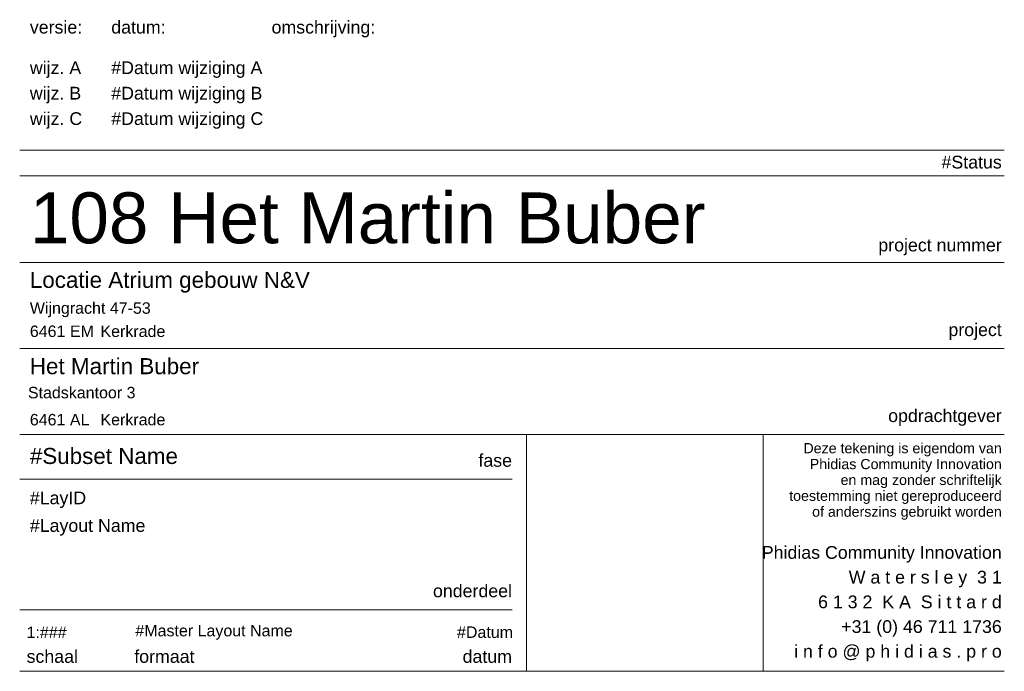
# Model space of a CAD drawing. Header units: millimetres. Extents: x -54205 to 352602, y -8439 to 61516.
# Tile 189 of 189: x 352409 to 352602, y -8439 to -8311. Entities that reach past the tile are written whole.
import ezdxf

# ---------------------------------------------------------------- set-up
doc = ezdxf.new("R2010")
doc.units = ezdxf.units.MM
doc.header["$MEASUREMENT"] = 0
doc.header["$XCLIPFRAME"] = 0
doc.styles.add('GENERATED_STYLE_1', font='arial.ttf')
picture_1 = doc.add_image_def('image1.png', size_in_pixel=(1076, 1160))

msp = doc.modelspace()

# ---------------------------------------------------------------- linework, layer by layer
at = {"color": 2, "linetype": 'Continuous', "lineweight": 0}
for points in [[(352602.44, -8336.52), (352408.93, -8336.52)], [(352408.93, -8341.53), (352602.44, -8341.53)], [(352408.93, -8358.62), (352602.44, -8358.62)], [(352408.93, -8375.52), (352602.44, -8375.52)], [(352408.93, -8392.41), (352602.44, -8392.41)], [(352508.56, -8392.41), (352508.56, -8438.92)], [(352555.06, -8392.41), (352555.06, -8438.92)], [(352408.93, -8401.16), (352505.69, -8401.16)], [(352408.93, -8426.81), (352505.69, -8426.81)], [(352408.93, -8438.92), (352602.44, -8438.92)]]:
    msp.add_lwpolyline(points, dxfattribs=at)

# ---------------------------------------------------------------- texts
at = {"color": 2, "linetype": 'Continuous', "lineweight": 0, "style": 'GENERATED_STYLE_1'}
for s, insert, char_height, attachment_point in [('\\A1;{\\pql;\\fArial|b0|i0|c0|p0;\\W1.000000;versie\\fArial|b0|i0|c0|p0;\\W1.000000;:}', (352410.93, -8311.1), 2.5, 1), ('\\A1;{\\pql;\\fArial|b0|i0|c0|p0;\\W1.000000;datum\\fArial|b0|i0|c0|p0;\\W1.000000;:}', (352426.93, -8311.1), 2.5, 1), ('\\A1;{\\pql;\\fArial|b0|i0|c0|p0;\\W1.000000;omschrijving\\fArial|b0|i0|c0|p0;\\W1.000000;:}', (352458.43, -8311.1), 2.5, 1), ('\\A1;{\\pql;\\fArial|b0|i0|c0|p0;\\W1.000000;wijz. A}', (352410.93, -8322.32), 2.5, 7), ('\\A1;{\\pql;\\fArial|b0|i0|c0|p0;\\W1.000000;#Datum wijziging A}', (352426.93, -8322.32), 2.5, 7), ('\\A1;{\\pql;\\fArial|b0|i0|c0|p0;\\W1.000000;wijz. \\fArial|b0|i0|c0|p0;\\W1.000000;B}', (352410.93, -8327.32), 2.5, 7), ('\\A1;{\\pql;\\fArial|b0|i0|c0|p0;\\W1.000000;#Datum wijziging B}', (352426.93, -8327.32), 2.5, 7), ('\\A1;{\\pql;\\fArial|b0|i0|c0|p0;\\W1.000000;wijz. \\fArial|b0|i0|c0|p0;\\W1.000000;C}', (352410.93, -8332.32), 2.5, 7), ('\\A1;{\\pql;\\fArial|b0|i0|c0|p0;\\W1.000000;#Datum wijziging C}', (352426.93, -8332.32), 2.5, 7), ('\\A1;{\\pql;\\fArial|b0|i0|c0|p0;\\W1.000000;108 Het Martin Buber}', (352410.93, -8344.82), 10, 1), ('\\A1;{\\pqr;\\fArial|b0|i0|c0|p0;\\W1.000000;project\\fArial|b0|i0|c0|p0;\\W1.000000; nummer}', (352601.94, -8357.16), 2.5, 9), ('\\A1;{\\pql;\\fArial|b0|i0|c0|p0;\\W1.000000;Locatie Atrium gebouw N&V}', (352410.93, -8364.53), 3.15, 7), ('\\A1;{\\pql;\\fArial|b0|i0|c0|p0;\\W1.000000;Wijngracht 47-53}', (352410.93, -8369.34), 2.25, 7), ('\\A1;{\\pql;\\fArial|b0|i0|c0|p0;\\W1.000000;6461 EM}', (352410.93, -8373.26), 2.25, 7), ('\\A1;{\\pql;\\fArial|b0|i0|c0|p0;\\W1.000000;Kerkrade}', (352424.81, -8373.26), 2.25, 7), ('\\A1;{\\pqr;\\fArial|b0|i0|c0|p0;\\W1.000000;project}', (352601.94, -8373.8), 2.5, 9), ('\\A1;{\\pql;\\fArial|b0|i0|c0|p0;\\W1.000000;Het Martin Buber}', (352410.93, -8380.58), 3.15, 7), ('\\A1;{\\pqr;\\fArial|b0|i0|c0|p0;\\W1.000000;Stadskantoor 3}', (352431.69, -8385.31), 2.25, 9), ('\\A1;{\\pql;\\fArial|b0|i0|c0|p0;\\W1.000000;6461 AL}', (352410.93, -8390.63), 2.25, 7), ('\\A1;{\\pql;\\fArial|b0|i0|c0|p0;\\W1.000000;Kerkrade}', (352424.81, -8390.62), 2.25, 7), ('\\A1;{\\pqr;\\fArial|b0|i0|c0|p0;\\W1.000000;opdrachtgever}', (352601.94, -8390.69), 2.5, 9), ('\\A1;{\\pql;\\fArial|b0|i0|c0|p0;\\W1.000000;#Subset Name}', (352410.93, -8395.03), 3.15, 1), ('\\A1;{\\pqr;\\fArial|b0|i0|c0|p0;\\W1.000000;fase}', (352505.69, -8398.76), 2.5, 9), ('\\A1;{\\pql;\\fArial|b0|i0|c0|p0;\\W1.000000;#LayID}', (352410.93, -8406.85), 2.5, 7), ('\\A1;{\\pql;\\fArial|b0|i0|c0|p0;\\W1.000000;#Layout Name\\fArial|b0|i0|c0|p0;\\W1.000000; }', (352410.93, -8409.02), 2.5, 1), ('\\A1;{\\pqr;\\fArial|b0|i0|c0|p0;\\W1.000000;onderdeel}', (352505.69, -8424.4), 2.5, 9), ('\\A1;{\\pql;\\fArial|b0|i0|c0|p0;\\W1.000000;1:###}', (352410.29, -8432.38), 2.25, 7), ('\\A1;{\\pql;\\fArial|b0|i0|c0|p0;\\W1.000000;#Master Layout Name}', (352431.67, -8432.73), 2.25, 7), ('\\A1;{\\pql;\\fArial|b0|i0|c0|p0;\\W1.000000;#Datum}', (352494.88, -8432.38), 2.25, 7), ('\\A1;{\\pql;\\fArial|b0|i0|c0|p0;\\W1.000000;schaal}', (352410.29, -8437.29), 2.5, 7), ('\\A1;{\\pqr;\\fArial|b0|i0|c0|p0;\\W1.000000;formaat}', (352443.29, -8437.29), 2.5, 9), ('\\A1;{\\pqr;\\fArial|b0|i0|c0|p0;\\W1.000000;datum}', (352505.69, -8437.29), 2.5, 9)]:
    msp.add_mtext(s, dxfattribs=dict(at, insert=insert, char_height=char_height, attachment_point=attachment_point))
at = {"color": 251, "linetype": 'Continuous', "lineweight": 0, "true_color": 0x636f72, "insert": (352601.94, -8340.15), "char_height": 2.5, "attachment_point": 9, "style": 'GENERATED_STYLE_1'}
msp.add_mtext('\\A1;{\\pqr;\\fArial|b0|i0|c0|p0;\\W1.000000;#Status}', dxfattribs=at)
at = {"color": 2, "linetype": 'Continuous', "lineweight": 0, "attachment_point": 9, "style": 'GENERATED_STYLE_1'}
for s, insert, char_height, line_spacing_factor in [('\\A1;{\\pqr;\\fArial|b0|i0|c0|p0;\\W1.000000;Deze tekening is eigendom van\\P\\pqr;\\fArial|b0|i0|c0|p0;\\W1.000000;Phidias Community Innovation\\P\\pqr;\\fArial|b0|i0|c0|p0;\\W1.000000;en mag zonder schriftelijk\\P\\pqr;\\fArial|b0|i0|c0|p0;\\W1.000000;toestemming niet gereproduceerd\\P\\pqr;\\fArial|b0|i0|c0|p0;\\W1.000000;of anderszins gebruikt worden}', (352601.94, -8409.15), 2, 0.935089), ('\\A1;{\\pqr;\\fArial|b0|i0|c0|p0;\\W1.000000;Phidias Community Innovation\\P\\pqr;\\fArial|b0|i0|c0|p0;\\W1.000000;W a t e r s l e y  3 1\\P\\pqr;\\fArial|b0|i0|c0|p0;\\W1.000000;6 1 3 2  K A  S i t t a r d\\P\\pqr;\\fArial|b0|i0|c0|p0;\\W1.000000;+31 (0) 46 711 1736\\P\\pqr;\\fArial|b0|i0|c0|p0;\\W1.000000;i n f o @ p h i d i a s . p r o}', (352601.94, -8436.99), 2.5, 1.165221)]:
    msp.add_mtext(s, dxfattribs=dict(at, insert=insert, char_height=char_height, line_spacing_factor=line_spacing_factor))
at = {"color": 6, "linetype": 'Continuous', "lineweight": 0, "char_height": 0.015, "attachment_point": 7, "style": 'GENERATED_STYLE_1'}
for s, insert in [('\\A1;{\\pql;\\fArial|b0|i0|c0|p0;\\W1.000000;deze tekening is eigendom van}', (352565.78, -8396.59)), ('\\A1;{\\pql;\\fArial|b0|i0|c0|p0;\\W1.000000;Phidias Community Innovation,}', (352565.71, -8399.94)), ('\\A1;{\\pql;\\fArial|b0|i0|c0|p0;\\W1.000000;en mag zonder schriftelijk}', (352565.78, -8403.29)), ('\\A1;{\\pql;\\fArial|b0|i0|c0|p0;\\W1.000000;toestemming niet gereproduceerd}', (352565.82, -8406.63)), ('\\A1;{\\pql;\\fArial|b0|i0|c0|p0;\\W1.000000;of anderszins gebruikt worden}', (352565.78, -8409.98)), ('\\A1;{\\pql;\\fArial|b0|i0|c0|p0;\\W1.000000;Phidias Community Innovation}', (352565.74, -8416.91)), ('\\A1;{\\pql;\\fArial|b0|i0|c0|p0;\\W1.000000;Watersley 31}', (352565.86, -8420.77)), ('\\A1;{\\pql;\\fArial|b0|i0|c0|p0;\\W1.000000;6132 KA Sittard}', (352565.82, -8424.66)), ('\\A1;{\\pql;\\fArial|b0|i0|c0|p0;\\W1.000000;T +31 467111736}', (352565.84, -8428.52))]:
    msp.add_mtext(s, dxfattribs=dict(at, insert=insert))

# ---------------------------------------------------------------- pictures from other files: only their frames are drawn
at = {"linetype": 'Continuous', "lineweight": 0}
image = msp.add_image(picture_1, insert=(352508.56, -8438.92), size_in_units=(46.5, 46.5), dxfattribs=at)
image.set_boundary_path([(-0.5, -0.5), (1075.5, 1159.5)])

doc.saveas('drawing.dxf')
